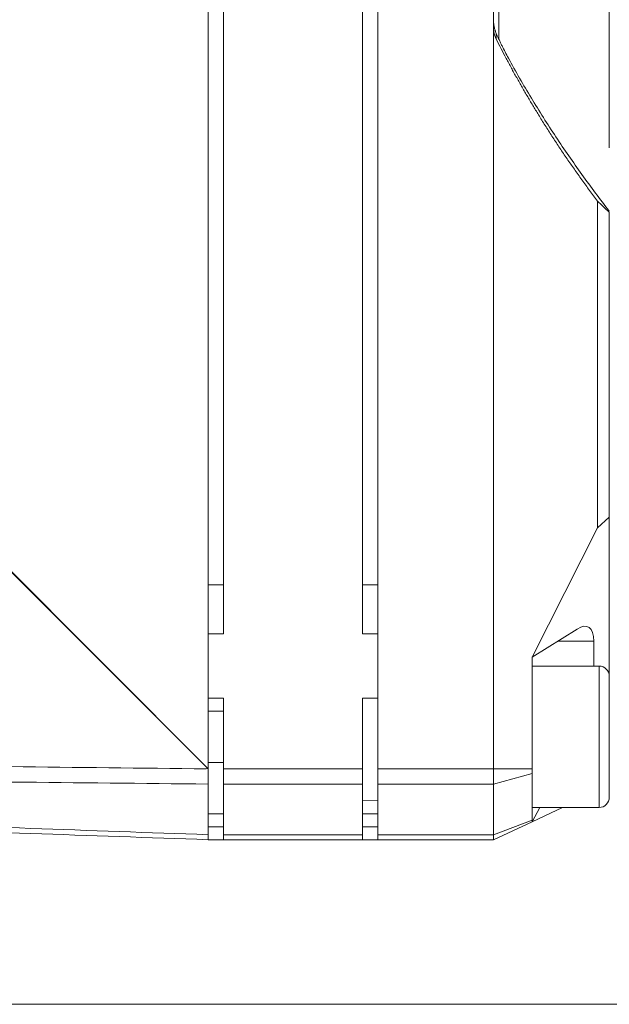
# Model space of a CAD drawing. Header units: millimetres. Extents: x 4 to 836, y 3 to 589.
# Tile 57 of 94: x 502 to 525, y 274 to 312. Entities that reach past the tile are written whole.
import ezdxf

# ---------------------------------------------------------------- set-up
doc = ezdxf.new("R2010")
doc.units = ezdxf.units.MM
doc.layers.add('1', color=7, linetype='Continuous', true_color=0xffffff)
doc.styles.add('ideas_simplex', font='simplex.shx')
doc.dimstyles.get("Standard").update_dxf_attribs({"dimtxt": 0.18, "dimasz": 0.18, "dimexe": 0.18, "dimexo": 0.0625, "dimgap": 0.09, "dimtad": 0, "dimtih": 1, "dimtoh": 1, "dimdec": 4, "dimzin": 0, "dimdsep": 46, "dimtxsty": 'Standard', "dimcen": 0.09, "dimadec": 0, "dimazin": 0, "dimtfac": 1, "dimtdec": 4, "dimtofl": 0, "dimtmove": 0, "dimatfit": 3, "dimfxl": 1, "dimtolj": 1, "dimtzin": 0, "dimarcsym": 0})

# ---------------------------------------------------------------- blocks, each defined once
blk = doc.blocks.new('_U0')
at = {"layer": '1', "color": 87, "lineweight": 25}
for p, q in [((490.370602, 401.966338), (488.870602, 401.966338)), ((488.870602, 401.966338), (488.870602, 396.341338)), ((506.045602, 401.966338), (504.545602, 401.966338)), ((506.045602, 396.341338), (506.045602, 401.966338)), ((488.870602, 396.341338), (490.370602, 396.341338)), ((504.545602, 396.341338), (506.045602, 396.341338))]:
    blk.add_line(p, q, dxfattribs=at)
at = {"layer": '1', "color": 152, "lineweight": 13}
for p, q in [((470.308102, 350.295244), (470.308102, 396.841338)), ((524.608102, 306.969726), (524.608102, 396.841338))]:
    blk.add_line(p, q, dxfattribs=at)
at = {"layer": '1', "color": 27, "lineweight": 13}
blk.add_line((470.308102, 394.841338), (524.608102, 394.841338), dxfattribs=at)
at = {"layer": '1', "color": 27, "lineweight": 18}
for points in [[(470.308102, 394.841338), (473.3081, 395.370319), (473.308104, 394.312357)], [(524.608102, 394.841338), (521.608104, 394.312357), (521.6081, 395.370319)]]:
    blk.add_solid(points, dxfattribs=at)
at = {"layer": '1', "color": 87, "linetype": 'Continuous', "lineweight": 25, "char_height": 3, "attachment_point": 7, "line_spacing_factor": 1.204819, "style": 'ideas_simplex'}
for s, insert in [('\\W1.2097;54,3', (491.827102, 404.101338)), ('\\W1.1692;2.138', (490.342102, 396.788838))]:
    blk.add_mtext(s, dxfattribs=dict(at, insert=insert))
blk = doc.blocks.new('_U9')
at = {"layer": '1', "color": 87, "lineweight": 25}
for p, q in [((551.005602, 401.966338), (549.505602, 401.966338)), ((549.505602, 401.966338), (549.505602, 396.341338)), ((563.710602, 401.966338), (562.210602, 401.966338)), ((563.710602, 396.341338), (563.710602, 401.966338)), ((549.505602, 396.341338), (551.005602, 396.341338)), ((562.210602, 396.341338), (563.710602, 396.341338))]:
    blk.add_line(p, q, dxfattribs=at)
at = {"layer": '1', "color": 152, "lineweight": 13}
for p, q in [((524.608102, 306.969726), (524.608102, 396.841338)), ((588.608102, 344.647166), (588.608102, 396.841338))]:
    blk.add_line(p, q, dxfattribs=at)
at = {"layer": '1', "color": 27, "lineweight": 13}
blk.add_line((588.608102, 394.841338), (524.608102, 394.841338), dxfattribs=at)
at = {"layer": '1', "color": 27, "lineweight": 18}
for points in [[(524.608102, 394.841338), (527.6081, 395.370319), (527.608104, 394.312357)], [(588.608102, 394.841338), (585.608104, 394.312357), (585.6081, 395.370319)]]:
    blk.add_solid(points, dxfattribs=at)
at = {"layer": '1', "color": 87, "linetype": 'Continuous', "lineweight": 25, "char_height": 3, "attachment_point": 7, "line_spacing_factor": 1.204819, "style": 'ideas_simplex'}
for s, insert in [('\\W1.0362;64', (553.947102, 404.101338)), ('\\W1.2097;2.52', (550.977102, 396.788838))]:
    blk.add_mtext(s, dxfattribs=dict(at, insert=insert))

msp = doc.modelspace()

# ---------------------------------------------------------------- linework, layer by layer
at = {"layer": '1', "color": 9, "linetype": 'Continuous', "lineweight": 18}
for p, q in [((515.608, 365.323), (515.608, 282.825)), ((515.008, 288.074), (515.008, 360.074)), ((520.108, 311.634), (520.108, 336.514)), ((509.608, 288.074), (509.608, 319.084)), ((520.108, 282.825), (520.108, 311.634)), ((524.146, 292.201), (524.146, 304.894)), ((524.608, 304.47), (524.608, 292.608)), ((524.608, 292.608), (524.146, 292.201)), ((524.608, 292.608), (524.608, 286.424)), ((521.608, 287.168), (524.146, 292.201)), ((521.608, 287.168), (523.353, 288.263)), ((509.608, 288.074), (509.008, 288.074)), ((515.608, 288.074), (515.008, 288.074)), ((524.002, 287.787), (524.002, 286.824)), ((521.608, 287.168), (521.608, 282.825)), ((509.608, 285.574), (509.008, 285.574)), ((509.608, 282.825), (509.608, 285.574)), ((515.008, 282.825), (515.008, 285.574)), ((515.608, 285.574), (515.008, 285.574)), ((509.608, 282.235), (509.608, 282.825)), ((515.008, 282.825), (515.008, 282.235)), ((515.608, 282.235), (515.608, 282.825)), ((520.108, 282.235), (520.108, 282.825)), ((521.608, 282.825), (521.608, 282.648)), ((521.608, 282.648), (521.608, 280.832)), ((509.608, 280.267), (509.608, 282.235)), ((515.008, 282.235), (515.008, 280.267)), ((515.608, 280.267), (515.608, 282.235)), ((520.108, 280.267), (520.108, 282.235)), ((521.91, 281.324), (521.608, 280.774)), ((522.789, 281.324), (521.608, 280.774)), ((509.008, 281.074), (509.608, 281.074)), ((515.008, 281.074), (515.608, 281.074)), ((520.108, 280.074), (521.608, 280.774)), ((521.608, 280.832), (521.608, 280.774)), ((509.608, 280.074), (509.608, 280.267)), ((515.008, 280.074), (515.008, 280.267)), ((515.608, 280.074), (515.608, 280.267)), ((520.108, 280.074), (520.108, 280.267)), ((509.608, 280.074), (509.008, 280.074)), ((515.008, 280.074), (509.608, 280.074)), ((515.608, 280.074), (515.008, 280.074)), ((520.108, 280.074), (515.608, 280.074))]:
    msp.add_line(p, q, dxfattribs=at)
at = {"layer": '1', "color": 27, "linetype": 'Continuous', "lineweight": 13}
for p, q in [((520.308, 311.18), (520.308, 336.965)), ((524.208, 281.324), (524.208, 286.824))]:
    msp.add_line(p, q, dxfattribs=at)
at = {"layer": '1', "color": 252, "linetype": 'Continuous', "lineweight": 18}
for p, q in [((509.008, 319.084), (509.008, 282.825)), ((509.608, 285.074), (509.008, 285.074)), ((509.008, 283.074), (509.608, 283.074)), ((509.008, 280.267), (509.008, 282.236)), ((515.008, 281.581), (515.608, 281.602)), ((506.895, 280.148), (506.895, 280.148))]:
    msp.add_line(p, q, dxfattribs=at)
at = {"layer": '1', "color": 18, "linetype": 'Continuous', "lineweight": 18}
for p, q in [((509.005, 282.825), (478.523, 313.325)), ((509.008, 282.825), (478.527, 313.325)), ((494.014, 283.008), (509.005, 282.825)), ((509.008, 282.825), (509.005, 282.825))]:
    msp.add_line(p, q, dxfattribs=at)
at = {"layer": '1', "color": 251, "linetype": 'Continuous', "lineweight": 13}
for p, q in [((509.608, 289.974), (509.008, 289.974)), ((515.608, 289.974), (515.008, 289.974))]:
    msp.add_line(p, q, dxfattribs=at)
at = {"layer": '1', "color": 9, "linetype": 'Continuous', "lineweight": 13}
for p, q in [((524.002, 287.787), (522.594, 287.787)), ((509.608, 282.825), (515.008, 282.825)), ((515.608, 282.825), (520.108, 282.825)), ((520.108, 282.825), (521.608, 282.825)), ((520.108, 282.235), (521.608, 282.648)), ((515.008, 282.235), (509.608, 282.235)), ((520.108, 282.235), (515.608, 282.235)), ((509.608, 280.574), (509.008, 280.574)), ((515.608, 280.574), (515.008, 280.574)), ((520.108, 280.267), (521.608, 280.832)), ((509.608, 280.267), (515.008, 280.267)), ((515.608, 280.267), (520.108, 280.267))]:
    msp.add_line(p, q, dxfattribs=at)
at = {"layer": '1', "color": 27, "linetype": 'Continuous', "lineweight": 18}
for p, q in [((524.208, 286.824), (521.608, 286.824)), ((524.608, 286.424), (524.608, 281.724)), ((521.608, 281.324), (524.208, 281.324))]:
    msp.add_line(p, q, dxfattribs=at)
at = {"layer": '1', "color": 251, "linetype": 'Continuous', "lineweight": 18}
msp.add_line((450.562, 273.675), (595.158, 273.675), dxfattribs=at)
at = {"layer": '1', "color": 27, "linetype": 'Continuous', "lineweight": 18}
for centre, start, end in [((524.208, 286.424), 0, 90), ((524.208, 281.724), 270, 0)]:
    msp.add_arc(centre, 0.4, start, end, dxfattribs=at)
at = {"layer": '1', "color": 9, "linetype": 'Continuous', "lineweight": 18}
msp.add_ellipse((522.847, 286.372), major_axis=(0.937, 1.974), ratio=0.341999, start_param=5.658662, end_param=6.775861, dxfattribs=at)
for points, knots in [([(520.213, 311.413), (520.195, 311.454), (520.18, 311.496), (520.154, 311.581), (520.132, 311.666), (520.119, 311.753), (520.112, 311.818), (520.111, 311.84), (520.109, 311.873), (520.109, 311.884), (520.108, 311.906), (520.108, 311.917), (520.108, 311.928)], [0, 0, 0, 0, 0.25, 0.25, 0.5, 0.75, 0.75, 0.875, 0.875, 0.9375, 0.9375, 1, 1, 1, 1]), ([(520.21, 311.194), (520.176, 311.262), (520.151, 311.333), (520.129, 311.425), (520.126, 311.444), (520.119, 311.482), (520.117, 311.501), (520.11, 311.558), (520.108, 311.596), (520.108, 311.634)], [0, 0, 0, 0, 0.5, 0.5, 0.625, 0.625, 0.75, 0.75, 1, 1, 1, 1]), ([(520.685, 310.456), (520.643, 310.534), (520.601, 310.613), (520.519, 310.771), (520.478, 310.851), (520.418, 310.972), (520.398, 311.013), (520.368, 311.074), (520.359, 311.095), (520.339, 311.135), (520.33, 311.156), (520.301, 311.216), (520.283, 311.256), (520.247, 311.335), (520.229, 311.374), (520.213, 311.413)], [0, 0, 0, 0, 0.25, 0.25, 0.5, 0.5, 0.625, 0.625, 0.6875, 0.6875, 0.75, 0.75, 0.875, 0.875, 1, 1, 1, 1]), ([(520.685, 310.456), (520.971, 309.93), (521.269, 309.412), (521.731, 308.645), (521.888, 308.392), (522.207, 307.888), (522.369, 307.638), (522.861, 306.894), (523.199, 306.406), (523.718, 305.685), (523.893, 305.446), (524.248, 304.972), (524.427, 304.736), (524.608, 304.503)], [0, 0, 0, 0, 0.25, 0.25, 0.375, 0.375, 0.5, 0.5, 0.75, 0.75, 0.875, 0.875, 1, 1, 1, 1])]:
    msp.add_open_spline(points, degree=3, knots=knots, dxfattribs=at)
at = {"layer": '1', "color": 9, "linetype": 'Continuous', "lineweight": 13}
msp.add_open_spline([(520.213, 311.413), (520.213, 311.404), (520.213, 311.396), (520.212, 311.377), (520.212, 311.368), (520.211, 311.304), (520.21, 311.249), (520.21, 311.194)], degree=3, knots=[0, 0, 0, 0, 0.119706, 0.119706, 0.250228, 0.250228, 1, 1, 1, 1], dxfattribs=at)
at = {"layer": '1', "color": 9, "linetype": 'Continuous', "lineweight": 18}
for points, degree in [([(524.146, 304.894), (521.798, 308.031), (520.21, 311.194)], 2), ([(524.146, 304.894), (524.299, 304.748), (524.453, 304.607), (524.608, 304.47)], 3)]:
    msp.add_open_spline(points, degree=degree, dxfattribs=at)
at = {"layer": '1', "color": 252, "linetype": 'Continuous', "lineweight": 13}
for points in [[(493.759, 283.002), (498.819, 282.942), (503.879, 282.884), (508.938, 282.826)], [(509.008, 282.236), (503.925, 282.288), (498.842, 282.341), (493.759, 282.394)], [(495.206, 280.761), (499.807, 280.596), (504.407, 280.431), (509.008, 280.267)]]:
    msp.add_open_spline(points, degree=3, dxfattribs=at)
at = {"layer": '1', "color": 252, "linetype": 'Continuous', "lineweight": 18}
for points, knots in [([(509.008, 282.825), (509.008, 282.772), (509.008, 282.668), (509.008, 282.565), (509.008, 282.465), (509.008, 282.368), (509.008, 282.278), (509.008, 282.236)], [0, 0, 0, 0, 0.25, 0.5, 0.5, 0.75, 1, 1, 1, 1]), ([(509.008, 280.267), (509.008, 280.235), (509.008, 280.18), (509.008, 280.14), (509.008, 280.107), (509.008, 280.083), (509.008, 280.074), (509.008, 280.074)], [0, 0, 0, 0, 0.250117, 0.500234, 0.500234, 0.750351, 1, 1, 1, 1])]:
    msp.add_open_spline(points, degree=3, knots=knots, dxfattribs=at)
msp.add_open_spline([(509.008, 280.074), (504.407, 280.235), (499.807, 280.396), (495.206, 280.556)], degree=3, dxfattribs=at)

# ---------------------------------------------------------------- dimensions: what is measured, and where the dimension line sits
at = {"layer": '1', "color": 87, "linetype": 'Continuous', "lineweight": 25}
dim = msp.add_linear_dim(base=(470.308, 394.841), p1=(524.608, 295.924), p2=(470.308, 347.795), text='<>\\P[\\C87;{\\H1.00x;\\Fsimplex.shx;2.138\\Fsimplex.shx;}\\C87; ]', dimstyle='Standard', override={"dimtxt": 3, "dimasz": 3, "dimexe": 2, "dimexo": 2.5, "dimgap": 1.5, "dimtad": 1, "dimtih": 0, "dimtoh": 0, "dimdec": 1, "dimlfac": 1, "dimzin": 8, "dimdsep": 44, "dimlunit": 2, "dimtxsty": 'ideas_simplex', "dimsah": 1, "dimse1": 0, "dimse2": 0, "dimsd1": 0, "dimsd2": 0, "dimclrd": 27, "dimclre": 152, "dimclrt": 87, "dimtol": 0, "dimtm": -0.1, "dimtfac": 0.5, "dimtdec": 2, "dimtofl": 1, "dimtmove": 0, "dimtzin": 8, "dimlwd": 13, "dimlwe": 13}, dxfattribs=at)
dim.commit()
dim.dimension.update_dxf_attribs({"geometry": '_U0', "text_midpoint": (497.458, 394.841), "dimtype": 160})
dim = msp.add_linear_dim(base=(588.608, 394.841), p1=(524.608, 303.363), p2=(588.608, 336.636), angle=180, text='<>\\P[\\C87;{\\H1.00x;\\Fsimplex.shx;2.52\\Fsimplex.shx;}\\C87; ]', dimstyle='Standard', override={"dimtxt": 3, "dimasz": 3, "dimexe": 2, "dimexo": 2.5, "dimgap": 1.5, "dimtad": 1, "dimtih": 0, "dimtoh": 0, "dimdec": 2, "dimlfac": 1, "dimzin": 8, "dimdsep": 44, "dimlunit": 2, "dimtxsty": 'ideas_simplex', "dimsah": 1, "dimse1": 0, "dimse2": 0, "dimsd1": 0, "dimsd2": 0, "dimclrd": 27, "dimclre": 152, "dimclrt": 87, "dimtol": 0, "dimtm": -0.1, "dimtfac": 0.5, "dimtdec": 2, "dimtofl": 1, "dimtmove": 0, "dimtzin": 8, "dimlwd": 13, "dimlwe": 13}, dxfattribs=at)
dim.commit()
dim.dimension.update_dxf_attribs({"geometry": '_U9', "text_midpoint": (556.608, 394.841), "dimtype": 160})

doc.saveas('drawing.dxf')
